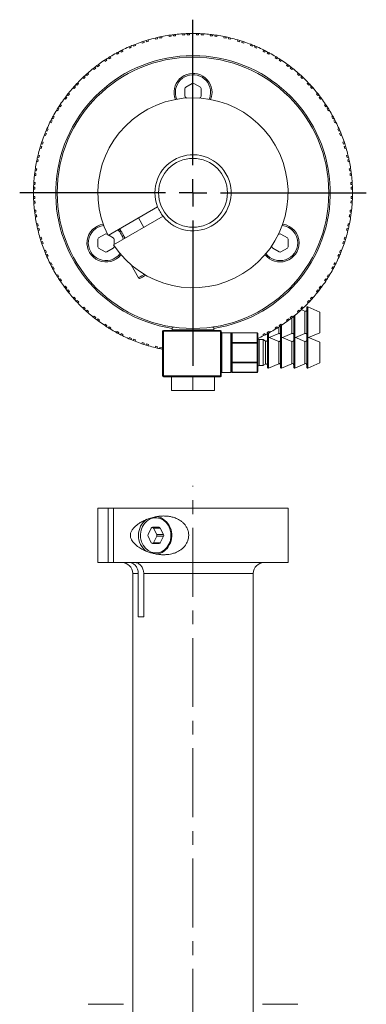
# Model space of a CAD drawing. Header units: inches. Extents: x 1.1 to 19.8, y 0.8 to 16.6.
# Tile 15 of 16: x 9.8 to 12.3, y 9.4 to 16.6. Entities that reach past the tile are written whole.
import ezdxf

# ---------------------------------------------------------------- set-up
doc = ezdxf.new("R2010")
doc.units = ezdxf.units.IN
doc.header["$MEASUREMENT"] = 0
doc.linetypes.add('CENTERX2', pattern=[0.8, 0.5, -0.1, 0.1, -0.1])
doc.layers.add('SLD-0', color=7, linetype='Continuous')

# ---------------------------------------------------------------- blocks, each defined once
blk = doc.blocks.new('SW_CENTERMARKSYMBOL_0')
at = {"layer": 'SLD-0', "color": 0}
for p, q in [((0, 0.2), (0, 1.256)), ((0, 0), (0, 0.1)), ((-0.2, 0), (-1.256, 0)), ((0, 0), (-0.1, 0)), ((0, 0), (0, -0.1)), ((0, 0), (0.1, 0)), ((0.2, 0), (1.256, 0)), ((0, -0.2), (0, -1.256))]:
    blk.add_line(p, q, dxfattribs=at)

msp = doc.modelspace()

# ---------------------------------------------------------------- linework, layer by layer
at = {"color": 7, "linetype": 'Continuous', "lineweight": 15}
for p, q in [((10.8058, 16.434), (10.8082, 16.425)), ((10.8255, 16.4289), (10.8239, 16.438)), ((10.8388, 16.4411), (10.8405, 16.4315)), ((10.8916, 16.4405), (10.8899, 16.4501)), ((10.9066, 16.4432), (10.8916, 16.4405)), ((10.905, 16.4523), (10.9066, 16.4432)), ((10.9242, 16.4455), (10.9234, 16.4547)), ((10.9394, 16.4468), (10.9242, 16.4455)), ((10.9385, 16.4565), (10.9394, 16.4468)), ((10.991, 16.4514), (10.9902, 16.461)), ((11.0062, 16.4527), (10.991, 16.4514)), ((11.0054, 16.4619), (11.0062, 16.4527)), ((11.0239, 16.4535), (11.0239, 16.4627)), ((11.0391, 16.4535), (11.0239, 16.4535)), ((11.0391, 16.4632), (11.0391, 16.4535)), ((11.091, 16.4535), (11.091, 16.4632)), ((11.1062, 16.4535), (11.091, 16.4535)), ((11.1062, 16.4627), (11.1062, 16.4535)), ((11.1239, 16.4527), (11.1247, 16.4619)), ((11.1391, 16.4514), (11.1239, 16.4527)), ((11.14, 16.4611), (11.1391, 16.4514)), ((11.1908, 16.4469), (11.1916, 16.4565)), ((11.206, 16.4455), (11.1908, 16.4469)), ((11.2068, 16.4548), (11.206, 16.4455)), ((11.2235, 16.4432), (11.2251, 16.4524)), ((11.2385, 16.4406), (11.2235, 16.4432)), ((11.2402, 16.4501), (11.2385, 16.4406)), ((11.2896, 16.4316), (11.2913, 16.4411)), ((11.3046, 16.4289), (11.2896, 16.4316)), ((11.3062, 16.4381), (11.3046, 16.4289)), ((11.3219, 16.4251), (11.3243, 16.4341)), ((10.6043, 16.357), (10.6002, 16.3658)), ((10.6181, 16.3634), (10.6043, 16.357)), ((10.6142, 16.3718), (10.6181, 16.3634)), ((10.6344, 16.3702), (10.6313, 16.3789)), ((10.6488, 16.3754), (10.6344, 16.3702)), ((10.6454, 16.3846), (10.6488, 16.3754)), ((10.6975, 16.3932), (10.6942, 16.4023)), ((10.7118, 16.3984), (10.6975, 16.3932)), ((10.7086, 16.4071), (10.7118, 16.3984)), ((10.7287, 16.4037), (10.7263, 16.4127)), ((10.7434, 16.4077), (10.7287, 16.4037)), ((10.7409, 16.417), (10.7434, 16.4077)), ((10.7935, 16.4211), (10.791, 16.4305)), ((10.8082, 16.425), (10.7935, 16.4211)), ((10.8405, 16.4315), (10.8255, 16.4289)), ((11.3366, 16.4212), (11.3219, 16.4251)), ((11.3391, 16.4305), (11.3366, 16.4212)), ((11.3867, 16.4077), (11.3893, 16.4171)), ((11.4015, 16.4038), (11.3867, 16.4077)), ((11.4039, 16.4128), (11.4015, 16.4038)), ((11.4183, 16.3985), (11.4215, 16.4072)), ((11.4327, 16.3933), (11.4183, 16.3985)), ((11.436, 16.4024), (11.4327, 16.3933)), ((11.4814, 16.3755), (11.4847, 16.3847)), ((11.4957, 16.3703), (11.4814, 16.3755)), ((11.4989, 16.379), (11.4957, 16.3703)), ((11.5121, 16.3636), (11.516, 16.372)), ((11.5259, 16.3571), (11.5121, 16.3636)), ((11.53, 16.3659), (11.5259, 16.3571)), ((10.4648, 16.2953), (10.4696, 16.2869)), ((10.5146, 16.3128), (10.5097, 16.3212)), ((10.5278, 16.3204), (10.5146, 16.3128)), ((10.5231, 16.3285), (10.5278, 16.3204)), ((10.5435, 16.3286), (10.5395, 16.337)), ((10.5573, 16.3351), (10.5435, 16.3286)), ((10.5532, 16.3439), (10.5573, 16.3351)), ((11.0002, 16.2917), (11.0002, 16.2896)), ((11.1302, 16.2896), (11.1302, 16.2917)), ((11.5729, 16.3352), (11.577, 16.344)), ((11.5867, 16.3288), (11.5729, 16.3352)), ((11.5906, 16.3372), (11.5867, 16.3288)), ((11.6024, 16.3206), (11.6071, 16.3286)), ((11.6156, 16.313), (11.6024, 16.3206)), ((11.6205, 16.3214), (11.6156, 16.313)), ((11.6606, 16.287), (11.6654, 16.2954)), ((10.3541, 16.2188), (10.36, 16.2117)), ((10.3741, 16.2225), (10.3687, 16.2301)), ((10.3865, 16.2313), (10.3741, 16.2225)), ((10.381, 16.2392), (10.3865, 16.2313)), ((10.429, 16.261), (10.4235, 16.269)), ((10.4415, 16.2698), (10.429, 16.261)), ((10.4362, 16.2773), (10.4415, 16.2698)), ((10.4564, 16.2793), (10.4518, 16.2873)), ((10.4696, 16.2869), (10.4564, 16.2793)), ((11.6738, 16.2794), (11.6606, 16.287)), ((11.6784, 16.2874), (11.6738, 16.2794)), ((11.6887, 16.2699), (11.694, 16.2775)), ((11.7012, 16.2612), (11.6887, 16.2699)), ((11.7067, 16.2691), (11.7012, 16.2612)), ((11.7437, 16.2314), (11.7492, 16.2394)), ((11.7561, 16.2227), (11.7437, 16.2314)), ((11.7615, 16.2303), (11.7561, 16.2227)), ((11.7702, 16.2119), (11.7762, 16.219)), ((10.2839, 16.1468), (10.2731, 16.1361)), ((10.2773, 16.1534), (10.2839, 16.1468)), ((10.2969, 16.1588), (10.291, 16.1659)), ((10.3086, 16.1686), (10.2969, 16.1588)), ((10.3024, 16.176), (10.3086, 16.1686)), ((10.3483, 16.2019), (10.3421, 16.2094)), ((10.36, 16.2117), (10.3483, 16.2019)), ((11.7819, 16.2021), (11.7702, 16.2119)), ((11.7881, 16.2096), (11.7819, 16.2021)), ((11.8216, 16.1688), (11.8279, 16.1762)), ((11.8333, 16.159), (11.8216, 16.1688)), ((11.8392, 16.1661), (11.8333, 16.159)), ((11.8463, 16.147), (11.8529, 16.1536)), ((11.8571, 16.1363), (11.8463, 16.147)), ((10.2137, 16.0755), (10.2039, 16.0639)), ((10.2066, 16.0815), (10.2137, 16.0755)), ((10.2257, 16.0886), (10.2191, 16.0951)), ((10.2364, 16.0994), (10.2257, 16.0886)), ((10.2296, 16.1062), (10.2364, 16.0994)), ((10.2731, 16.1361), (10.2662, 16.1429)), ((11.0593, 16.1006), (11.0121, 16.0733)), ((11.1184, 16.0733), (11.0711, 16.1006)), ((11.864, 16.1431), (11.8571, 16.1363)), ((11.8938, 16.0996), (11.9007, 16.1064)), ((11.9046, 16.0888), (11.8938, 16.0996)), ((11.9111, 16.0954), (11.9046, 16.0888)), ((11.9165, 16.0758), (11.9236, 16.0817)), ((11.9263, 16.0641), (11.9165, 16.0758)), ((10.1424, 16.0037), (10.15, 15.9984)), ((10.1608, 16.0125), (10.1537, 16.0184)), ((10.1706, 16.0241), (10.1608, 16.0125)), ((10.1631, 16.0304), (10.1706, 16.0241)), ((10.2039, 16.0639), (10.1965, 16.0701)), ((11.0062, 16.0631), (11.0062, 16.0085)), ((11.1243, 16.0085), (11.1243, 16.0631)), ((11.9338, 16.0703), (11.9263, 16.0641)), ((11.9597, 16.0243), (11.9671, 16.0306)), ((11.9695, 16.0127), (11.9597, 16.0243)), ((11.9766, 16.0186), (11.9695, 16.0127)), ((11.9803, 15.9986), (11.9879, 16.0039)), ((10.1028, 15.9309), (10.0952, 15.9363)), ((10.1115, 15.9434), (10.1028, 15.9309)), ((10.1036, 15.949), (10.1115, 15.9434)), ((10.1413, 15.9859), (10.1333, 15.9915)), ((10.15, 15.9984), (10.1413, 15.9859)), ((11.0121, 15.9983), (11.0181, 15.9948)), ((11.1123, 15.9948), (11.1184, 15.9983)), ((11.989, 15.9862), (11.9803, 15.9986)), ((11.997, 15.9917), (11.989, 15.9862)), ((12.0188, 15.9437), (12.0267, 15.9492)), ((12.0275, 15.9312), (12.0188, 15.9437)), ((12.0351, 15.9365), (12.0275, 15.9312)), ((10.0513, 15.8627), (10.0597, 15.8579)), ((10.0857, 15.9028), (10.0772, 15.9077)), ((10.0852, 15.9206), (10.0933, 15.916)), ((10.0933, 15.916), (10.0857, 15.9028)), ((12.037, 15.9163), (12.045, 15.9209)), ((12.0446, 15.9031), (12.037, 15.9163)), ((12.053, 15.9079), (12.0446, 15.9031)), ((12.0706, 15.8581), (12.079, 15.863)), ((10.0375, 15.8152), (10.0287, 15.8193)), ((10.0355, 15.8329), (10.0439, 15.829)), ((10.0439, 15.829), (10.0375, 15.8152)), ((10.0521, 15.8447), (10.0441, 15.8493)), ((10.0597, 15.8579), (10.0521, 15.8447)), ((12.0782, 15.8449), (12.0706, 15.8581)), ((12.0862, 15.8496), (12.0782, 15.8449)), ((12.0864, 15.8292), (12.0948, 15.8332)), ((12.0928, 15.8154), (12.0864, 15.8292)), ((12.1016, 15.8195), (12.0928, 15.8154)), ((9.9972, 15.7237), (9.988, 15.727)), ((9.9937, 15.7412), (10.0024, 15.738)), ((10.0024, 15.738), (9.9972, 15.7237)), ((10.0091, 15.7543), (10.0007, 15.7583)), ((10.0068, 15.7722), (10.0156, 15.7681)), ((10.0156, 15.7681), (10.0091, 15.7543)), ((12.1147, 15.7684), (12.1236, 15.7725)), ((12.1212, 15.7546), (12.1147, 15.7684)), ((12.1296, 15.7585), (12.1212, 15.7546)), ((12.128, 15.7383), (12.1367, 15.7414)), ((12.1332, 15.7239), (12.128, 15.7383)), ((12.1423, 15.7273), (12.1332, 15.7239)), ((9.9599, 15.6461), (9.9689, 15.6437)), ((9.9742, 15.6606), (9.9655, 15.6638)), ((9.9703, 15.6782), (9.9794, 15.6749)), ((9.9794, 15.6749), (9.9742, 15.6606)), ((12.1509, 15.6752), (12.1601, 15.6785)), ((12.1561, 15.6609), (12.1509, 15.6752)), ((12.1649, 15.664), (12.1561, 15.6609)), ((12.1615, 15.644), (12.1704, 15.6464)), ((9.9421, 15.5814), (9.9515, 15.5789)), ((9.9515, 15.5789), (9.9476, 15.5642)), ((9.9649, 15.629), (9.9556, 15.6315)), ((9.9689, 15.6437), (9.9649, 15.629)), ((12.1654, 15.6293), (12.1615, 15.644)), ((12.1748, 15.6318), (12.1654, 15.6293)), ((12.1788, 15.5792), (12.1882, 15.5817)), ((12.1828, 15.5644), (12.1788, 15.5792)), ((9.9411, 15.5319), (9.9315, 15.5336)), ((9.9346, 15.5485), (9.9438, 15.5469)), ((9.9476, 15.5642), (9.9386, 15.5666)), ((9.9438, 15.5469), (9.9411, 15.5319)), ((12.1917, 15.5668), (12.1828, 15.5644)), ((12.1866, 15.5472), (12.1958, 15.5488)), ((12.1893, 15.5322), (12.1866, 15.5472)), ((12.1988, 15.5338), (12.1893, 15.5322)), ((9.9258, 15.433), (9.9162, 15.4339)), ((9.9179, 15.449), (9.9272, 15.4482)), ((9.9295, 15.4658), (9.9203, 15.4674)), ((9.9225, 15.4825), (9.9321, 15.4808)), ((9.9272, 15.4482), (9.9258, 15.433)), ((9.9321, 15.4808), (9.9295, 15.4658)), ((12.1983, 15.4811), (12.2079, 15.4828)), ((12.2009, 15.4661), (12.1983, 15.4811)), ((12.2101, 15.4677), (12.2009, 15.4661)), ((12.2033, 15.4485), (12.2125, 15.4493)), ((12.2046, 15.4333), (12.2033, 15.4485)), ((12.2143, 15.4342), (12.2046, 15.4333)), ((9.92, 15.3662), (9.9108, 15.367)), ((9.9116, 15.3822), (9.9213, 15.3814)), ((9.9213, 15.3814), (9.92, 15.3662)), ((10.0831, 15.3725), (10.081, 15.3725)), ((12.0495, 15.3725), (12.0473, 15.3725)), ((12.2091, 15.3817), (12.2188, 15.3825)), ((12.2104, 15.3665), (12.2091, 15.3817)), ((12.2197, 15.3673), (12.2104, 15.3665)), ((9.9192, 15.3333), (9.9095, 15.3333)), ((9.9099, 15.3485), (9.9192, 15.3485)), ((9.9192, 15.3485), (9.9192, 15.3333)), ((12.2112, 15.3488), (12.2205, 15.3488)), ((12.2112, 15.3336), (12.2112, 15.3488)), ((12.2209, 15.3336), (12.2112, 15.3336)), ((9.9095, 15.2814), (9.9192, 15.2814)), ((9.9192, 15.2662), (9.91, 15.2662)), ((9.9108, 15.2477), (9.92, 15.2485)), ((9.9213, 15.2333), (9.9117, 15.2324)), ((9.9192, 15.2814), (9.9192, 15.2662)), ((9.92, 15.2485), (9.9213, 15.2333)), ((10.081, 15.2425), (10.0831, 15.2425)), ((12.0473, 15.2425), (12.0495, 15.2425)), ((12.2091, 15.2336), (12.2105, 15.2487)), ((12.2188, 15.2327), (12.2091, 15.2336)), ((12.2105, 15.2487), (12.2197, 15.2479)), ((12.2112, 15.2817), (12.2209, 15.2817)), ((12.2112, 15.2664), (12.2112, 15.2817)), ((12.2205, 15.2664), (12.2112, 15.2664)), ((9.9162, 15.1808), (9.9259, 15.1816)), ((9.9272, 15.1664), (9.918, 15.1656)), ((9.9204, 15.1473), (9.9295, 15.1489)), ((9.9259, 15.1816), (9.9272, 15.1664)), ((9.9295, 15.1489), (9.9321, 15.1339)), ((10.809, 15.205), (10.4498, 14.9976)), ((12.1983, 15.1342), (12.201, 15.1492)), ((12.201, 15.1492), (12.2101, 15.1476)), ((12.2033, 15.1667), (12.2046, 15.1819)), ((12.2125, 15.1659), (12.2033, 15.1667)), ((12.2046, 15.1819), (12.2143, 15.181)), ((9.9321, 15.1339), (9.9226, 15.1322)), ((9.9316, 15.0811), (9.9412, 15.0828)), ((9.9412, 15.0828), (9.9438, 15.0678)), ((10.4892, 14.9294), (10.8483, 15.1368)), ((10.7099, 15.0568), (10.6705, 15.125)), ((12.1867, 15.0681), (12.1893, 15.0831)), ((12.1893, 15.0831), (12.1989, 15.0814)), ((12.2079, 15.1325), (12.1983, 15.1342)), ((9.9438, 15.0678), (9.9347, 15.0662)), ((9.9387, 15.0481), (9.9476, 15.0505)), ((9.9516, 15.0358), (9.9422, 15.0333)), ((9.9476, 15.0505), (9.9516, 15.0358)), ((10.4285, 15.0081), (10.3813, 14.9808)), ((10.4464, 15.0046), (10.4404, 15.0081)), ((10.5341, 15.0463), (10.5735, 14.9781)), ((11.6901, 15.0081), (11.6841, 15.0046)), ((11.7491, 14.9808), (11.7019, 15.0081)), ((12.1789, 15.0361), (12.1829, 15.0508)), ((12.1883, 15.0335), (12.1789, 15.0361)), ((12.1829, 15.0508), (12.1918, 15.0484)), ((12.1958, 15.0665), (12.1867, 15.0681)), ((9.9556, 14.9832), (9.965, 14.9857)), ((9.969, 14.971), (9.96, 14.9686)), ((9.965, 14.9857), (9.969, 14.971)), ((9.9656, 14.9509), (9.9743, 14.9541)), ((9.9795, 14.9398), (9.9704, 14.9364)), ((9.9743, 14.9541), (9.9795, 14.9398)), ((10.3754, 14.9706), (10.3754, 14.916)), ((10.4876, 14.9808), (10.4541, 15.0001)), ((10.4935, 14.9319), (10.4935, 14.9706)), ((11.755, 14.916), (11.755, 14.9706)), ((12.151, 14.94), (12.1562, 14.9543)), ((12.1601, 14.9367), (12.151, 14.94)), ((12.1562, 14.9543), (12.1649, 14.9512)), ((12.1616, 14.9712), (12.1655, 14.9859)), ((12.1705, 14.9688), (12.1616, 14.9712)), ((12.1655, 14.9859), (12.1749, 14.9834)), ((9.9881, 14.8877), (9.9973, 14.891)), ((10.0025, 14.8767), (9.9938, 14.8735)), ((9.9973, 14.891), (10.0025, 14.8767)), ((10.0008, 14.8564), (10.0092, 14.8603)), ((10.0092, 14.8603), (10.0157, 14.8465)), ((10.3813, 14.9058), (10.4285, 14.8785)), ((10.4404, 14.8785), (10.4876, 14.9058)), ((10.4935, 14.916), (10.4935, 14.923)), ((11.6369, 14.923), (11.6369, 14.916)), ((11.6428, 14.9058), (11.6901, 14.8785)), ((11.7019, 14.8785), (11.7491, 14.9058)), ((12.1149, 14.8468), (12.1213, 14.8606)), ((12.1213, 14.8606), (12.1297, 14.8567)), ((12.1281, 14.877), (12.1333, 14.8913)), ((12.1368, 14.8738), (12.1281, 14.877)), ((12.1333, 14.8913), (12.1424, 14.888)), ((10.0157, 14.8465), (10.0069, 14.8424)), ((10.0288, 14.7954), (10.0376, 14.7995)), ((10.0376, 14.7995), (10.0441, 14.7857)), ((12.0865, 14.786), (12.0929, 14.7998)), ((12.0929, 14.7998), (12.1017, 14.7957)), ((12.1237, 14.8427), (12.1149, 14.8468)), ((10.0441, 14.7857), (10.0357, 14.7818)), ((10.0442, 14.7654), (10.0522, 14.77)), ((10.0599, 14.7568), (10.0514, 14.752)), ((10.0522, 14.77), (10.0599, 14.7568)), ((10.6174, 14.7839), (10.671, 14.6911)), ((12.0707, 14.7571), (12.0783, 14.7703)), ((12.0791, 14.7522), (12.0707, 14.7571)), ((12.0783, 14.7703), (12.0864, 14.7656)), ((12.0949, 14.782), (12.0865, 14.786)), ((10.0774, 14.707), (10.0858, 14.7119)), ((10.0934, 14.6987), (10.0854, 14.6941)), ((10.0858, 14.7119), (10.0934, 14.6987)), ((10.0953, 14.6784), (10.1029, 14.6838)), ((10.1029, 14.6838), (10.1117, 14.6713)), ((10.1117, 14.6713), (10.1037, 14.6657)), ((12.0189, 14.6715), (12.0277, 14.684)), ((12.0269, 14.666), (12.0189, 14.6715)), ((12.0277, 14.684), (12.0353, 14.6787)), ((12.0372, 14.6989), (12.0448, 14.7121)), ((12.0452, 14.6943), (12.0372, 14.6989)), ((12.0448, 14.7121), (12.0532, 14.7073)), ((10.1335, 14.6232), (10.1414, 14.6288)), ((10.1414, 14.6288), (10.1502, 14.6163)), ((10.1502, 14.6163), (10.1426, 14.611)), ((10.1539, 14.5963), (10.161, 14.6023)), ((10.161, 14.6023), (10.1707, 14.5906)), ((10.1707, 14.5906), (10.1633, 14.5844)), ((11.9599, 14.5908), (11.9697, 14.6025)), ((11.9673, 14.5846), (11.9599, 14.5908)), ((11.9697, 14.6025), (11.9768, 14.5965)), ((11.9804, 14.6165), (11.9892, 14.629)), ((11.988, 14.6112), (11.9804, 14.6165)), ((11.9892, 14.629), (11.9971, 14.6234)), ((10.1967, 14.5446), (10.2041, 14.5509)), ((10.2041, 14.5509), (10.2139, 14.5392)), ((10.2139, 14.5392), (10.2068, 14.5332)), ((10.2193, 14.5196), (10.2259, 14.5261)), ((10.2259, 14.5261), (10.2366, 14.5154)), ((10.2366, 14.5154), (10.2298, 14.5085)), ((11.894, 14.5156), (11.9048, 14.5263)), ((11.9009, 14.5087), (11.894, 14.5156)), ((11.9048, 14.5263), (11.9113, 14.5198)), ((11.9167, 14.5394), (11.9265, 14.5511)), ((11.9238, 14.5334), (11.9167, 14.5394)), ((11.9265, 14.5511), (11.934, 14.5448)), ((10.2665, 14.4718), (10.2733, 14.4787)), ((10.2733, 14.4787), (10.2841, 14.4679)), ((10.2841, 14.4679), (10.2775, 14.4614)), ((10.2912, 14.4489), (10.2972, 14.456)), ((10.2972, 14.456), (10.3088, 14.4462)), ((10.3088, 14.4462), (10.3026, 14.4387)), ((11.8218, 14.4464), (11.8335, 14.4561)), ((11.8281, 14.4389), (11.8218, 14.4464)), ((11.8335, 14.4561), (11.8395, 14.449)), ((11.8466, 14.4681), (11.8573, 14.4789)), ((11.8531, 14.4616), (11.8466, 14.4681)), ((11.8763, 14.4483), (11.8506, 14.4592)), ((11.8573, 14.4789), (11.8642, 14.472)), ((11.8763, 14.2866), (11.8763, 14.4483)), ((11.8902, 14.2598), (11.8902, 14.4751)), ((11.9852, 14.4425), (11.8972, 14.4797)), ((11.8972, 14.4797), (11.8972, 14.2605)), ((11.9852, 14.2925), (11.9852, 14.4425)), ((10.3423, 14.4054), (10.3486, 14.4128)), ((10.3486, 14.4128), (10.3602, 14.403)), ((10.3602, 14.403), (10.3543, 14.3959)), ((10.369, 14.3847), (10.3743, 14.3923)), ((10.3743, 14.3923), (10.3868, 14.3835)), ((10.3868, 14.3835), (10.3812, 14.3756)), ((11.7439, 14.3837), (11.7564, 14.3924)), ((11.7495, 14.3757), (11.7439, 14.3837)), ((11.7564, 14.3924), (11.7617, 14.3848)), ((11.7704, 14.4032), (11.7821, 14.413)), ((11.7764, 14.3961), (11.7704, 14.4032)), ((11.7813, 14.2866), (11.7813, 14.4)), ((11.7821, 14.413), (11.7883, 14.4056)), ((11.7952, 14.2598), (11.7952, 14.4111)), ((11.8022, 14.4168), (11.8022, 14.2605)), ((10.4237, 14.3458), (10.4293, 14.3538)), ((10.4293, 14.3538), (10.4417, 14.345)), ((10.4417, 14.345), (10.4364, 14.3374)), ((10.4521, 14.3275), (10.4567, 14.3355)), ((10.4567, 14.3355), (10.4699, 14.3279)), ((10.4699, 14.3279), (10.465, 14.3195)), ((10.51, 14.2936), (10.5148, 14.302)), ((10.5148, 14.302), (10.528, 14.2943)), ((10.528, 14.2943), (10.5234, 14.2863)), ((10.8452, 13.9782), (10.8452, 14.3032)), ((10.8452, 14.3032), (10.8502, 14.3032)), ((10.8502, 14.3082), (11.2652, 14.3082)), ((10.8502, 14.3082), (10.8502, 14.3032)), ((10.8502, 14.3032), (10.8502, 13.9782)), ((11.2652, 14.3032), (10.8502, 14.3032)), ((10.909, 14.3357), (10.909, 14.3357)), ((10.9152, 14.3332), (10.9152, 14.3132)), ((10.9253, 14.3332), (10.9152, 14.3332)), ((10.9152, 14.3132), (11.0652, 14.3132)), ((11.0652, 14.3132), (11.2152, 14.3132)), ((11.2152, 14.3332), (11.2052, 14.3332)), ((11.2152, 14.3132), (11.2152, 14.3332)), ((11.2215, 14.3354), (11.2215, 14.3357)), ((11.2652, 14.3082), (11.2652, 14.3032)), ((11.2652, 13.9782), (11.2652, 14.3032)), ((11.2702, 14.3032), (11.2652, 14.3032)), ((11.2702, 14.3032), (11.2702, 13.9782)), ((11.3402, 14.2922), (11.2752, 14.2922)), ((11.2752, 14.2922), (11.2752, 14.0042)), ((11.3402, 14.0042), (11.3402, 14.2922)), ((11.5302, 14.2918), (11.3502, 14.2918)), ((11.3502, 14.2911), (11.3502, 14.2918)), ((11.3502, 14.2911), (11.3502, 14.2218)), ((11.5302, 14.2911), (11.3502, 14.2911)), ((11.5302, 14.2911), (11.5302, 14.2918)), ((11.5302, 14.2218), (11.5302, 14.2911)), ((11.6027, 14.2945), (11.6159, 14.3021)), ((11.6073, 14.2865), (11.6027, 14.2945)), ((11.6122, 14.289), (11.6122, 14.2605)), ((11.6159, 14.3021), (11.6207, 14.2937)), ((11.6608, 14.328), (11.674, 14.3357)), ((11.6657, 14.3196), (11.6608, 14.328)), ((11.674, 14.3357), (11.6786, 14.3276)), ((11.6863, 14.2866), (11.6863, 14.3325)), ((11.6889, 14.3452), (11.7014, 14.3539)), ((11.6942, 14.3376), (11.6889, 14.3452)), ((11.7002, 14.2598), (11.7002, 14.3415)), ((11.7014, 14.3539), (11.707, 14.346)), ((11.7072, 14.3474), (11.7072, 14.2605)), ((11.9034, 14.2578), (11.9852, 14.2925)), ((10.5398, 14.2778), (10.5437, 14.2862)), ((10.5437, 14.2862), (10.5575, 14.2797)), ((10.5575, 14.2797), (10.5534, 14.2709)), ((10.6004, 14.249), (10.6045, 14.2578)), ((10.6045, 14.2578), (10.6183, 14.2514)), ((10.6183, 14.2514), (10.6144, 14.243)), ((10.6315, 14.2359), (10.6347, 14.2446)), ((10.6347, 14.2446), (10.649, 14.2394)), ((10.649, 14.2394), (10.6457, 14.2303)), ((10.6945, 14.2125), (10.6978, 14.2217)), ((10.6978, 14.2217), (10.7121, 14.2165)), ((11.3452, 14.2872), (11.3452, 14.0092)), ((11.3452, 14.2175), (11.3502, 14.2175)), ((11.3502, 14.2175), (11.3502, 14.2218)), ((11.3502, 14.2218), (11.5302, 14.2218)), ((11.3502, 14.2175), (11.3502, 14.0789)), ((11.5302, 14.2175), (11.3502, 14.2175)), ((11.5302, 14.2175), (11.5302, 14.2218)), ((11.5302, 14.0789), (11.5302, 14.2175)), ((11.5302, 14.2175), (11.5352, 14.2175)), ((11.5352, 14.2868), (11.5352, 14.2175)), ((11.5352, 14.2175), (11.5352, 14.0789)), ((11.5726, 14.242), (11.5452, 14.242)), ((11.5452, 14.242), (11.5452, 14.0545)), ((11.5902, 14.2318), (11.5726, 14.242)), ((11.5726, 14.0545), (11.5726, 14.242)), ((11.5732, 14.2799), (11.587, 14.2863)), ((11.5773, 14.2711), (11.5732, 14.2799)), ((11.587, 14.2863), (11.5909, 14.2779)), ((11.5902, 14.0646), (11.5902, 14.2318)), ((11.6052, 14.2598), (11.6052, 14.2853)), ((11.6052, 14.0406), (11.6052, 14.2559)), ((11.6863, 14.2291), (11.6122, 14.2605)), ((11.6122, 14.2605), (11.6122, 14.036)), ((11.6184, 14.2578), (11.6863, 14.2866)), ((11.6863, 14.0673), (11.6863, 14.2291)), ((11.7002, 14.0406), (11.7002, 14.2559)), ((11.7813, 14.2291), (11.7072, 14.2605)), ((11.7072, 14.2605), (11.7072, 14.036)), ((11.7134, 14.2578), (11.7813, 14.2866)), ((11.7813, 14.0673), (11.7813, 14.2291)), ((11.7952, 14.0406), (11.7952, 14.2559)), ((11.8763, 14.2291), (11.8022, 14.2605)), ((11.8022, 14.2605), (11.8022, 14.036)), ((11.8084, 14.2578), (11.8763, 14.2866)), ((11.8763, 14.0673), (11.8763, 14.2291)), ((11.8902, 14.0406), (11.8902, 14.2559)), ((11.9852, 14.2232), (11.8972, 14.2605)), ((11.8972, 14.2605), (11.8972, 14.036)), ((11.9852, 14.0732), (11.9852, 14.2232)), ((10.7121, 14.2165), (10.7089, 14.2077)), ((10.7266, 14.2022), (10.729, 14.2111)), ((10.729, 14.2111), (10.7437, 14.2072)), ((10.7437, 14.2072), (10.7412, 14.1978)), ((10.7913, 14.1844), (10.7938, 14.1938)), ((10.7938, 14.1938), (10.8085, 14.1898)), ((10.8085, 14.1898), (10.8061, 14.1809)), ((10.8242, 14.1769), (10.8258, 14.186)), ((10.8258, 14.186), (10.8408, 14.1834)), ((10.8408, 14.1834), (10.8391, 14.1738)), ((10.8391, 14.1738), (10.8452, 14.1726)), ((11.3452, 14.0789), (11.3502, 14.0789)), ((11.3502, 14.0789), (11.5302, 14.0789)), ((11.3502, 14.0746), (11.3502, 14.0789)), ((11.5302, 14.0746), (11.3502, 14.0746)), ((11.3502, 14.0746), (11.3502, 14.0053)), ((11.5302, 14.0789), (11.5352, 14.0789)), ((11.5302, 14.0746), (11.5302, 14.0789)), ((11.5302, 14.0053), (11.5302, 14.0746)), ((11.5352, 14.0789), (11.5352, 14.0097)), ((11.2752, 14.0042), (11.3402, 14.0042)), ((11.3502, 14.0053), (11.5302, 14.0053)), ((11.3502, 14.0047), (11.3502, 14.0053)), ((11.3502, 14.0047), (11.5302, 14.0047)), ((11.5302, 14.0047), (11.5302, 14.0053)), ((11.5452, 14.0545), (11.5726, 14.0545)), ((11.5726, 14.0545), (11.5902, 14.0646)), ((11.6122, 14.036), (11.6863, 14.0673)), ((11.7072, 14.036), (11.7813, 14.0673)), ((11.8022, 14.036), (11.8763, 14.0673)), ((11.8972, 14.036), (11.9852, 14.0732)), ((10.8502, 13.9782), (10.8452, 13.9782)), ((10.8502, 13.9782), (11.2652, 13.9782)), ((10.8502, 13.9782), (10.8502, 13.9732)), ((11.2652, 13.9732), (10.8502, 13.9732)), ((10.9097, 13.8732), (10.9097, 13.9732)), ((11.0652, 13.8732), (11.0652, 13.9732)), ((11.2207, 13.8732), (11.2207, 13.9732)), ((11.2652, 13.9782), (11.2702, 13.9782)), ((11.2652, 13.9782), (11.2652, 13.9732)), ((11.0652, 13.8732), (10.9097, 13.8732)), ((11.2207, 13.8732), (11.0652, 13.8732)), ((10.3762, 13.0187), (10.3762, 12.625)), ((10.4498, 13.0187), (10.3762, 13.0187)), ((10.4498, 12.625), (10.4498, 13.0187)), ((10.4892, 13.0187), (10.4498, 13.0187)), ((10.4892, 13.0187), (10.4892, 12.625)), ((11.7542, 13.0187), (10.4892, 13.0187)), ((11.7542, 12.625), (11.7542, 13.0187)), ((10.7627, 12.875), (10.7391, 12.8278)), ((10.8188, 12.8809), (10.7716, 12.8809)), ((10.8021, 12.8278), (10.7785, 12.875)), ((10.7785, 12.875), (10.8277, 12.875)), ((10.8513, 12.8278), (10.8277, 12.875)), ((10.7391, 12.816), (10.7627, 12.7687)), ((10.7785, 12.7687), (10.8021, 12.816)), ((10.8021, 12.8278), (10.8513, 12.8278)), ((10.8021, 12.816), (10.8513, 12.816)), ((10.8277, 12.7687), (10.8513, 12.816)), ((10.7716, 12.7628), (10.8188, 12.7628)), ((10.7785, 12.7687), (10.8277, 12.7687)), ((10.4498, 12.625), (10.3762, 12.625)), ((10.4892, 12.625), (10.4498, 12.625)), ((11.7542, 12.625), (10.4892, 12.625)), ((10.6282, 12.5463), (10.6282, 9.3406)), ((10.6686, 12.5463), (10.6282, 12.5463)), ((10.6686, 12.2313), (10.6686, 12.5463)), ((10.708, 12.5463), (10.708, 12.2313)), ((11.5022, 12.5463), (10.708, 12.5463)), ((11.5022, 9.3406), (11.5022, 12.5463)), ((10.6686, 12.2313), (10.708, 12.2313)), ((10.3065, 9.4193), (10.5624, 9.4193)), ((11.568, 9.4193), (11.8239, 9.4193))]:
    msp.add_line(p, q, dxfattribs=at)
at = {"color": 7, "linetype": 'Continuous', "lineweight": 15, "flags": 128}
for points in [[(11.1832, 15.9863), (11.19, 16.0073), (11.1932, 16.0358)], [(11.1931, 15.9845), (11.1998, 16.0062), (11.203, 16.0358)], [(10.7129, 14.7154), (10.7114, 14.7145), (10.694, 14.7044), (10.6811, 14.697), (10.6733, 14.6925), (10.671, 14.6911)], [(10.7227, 14.7097), (10.714, 14.7046), (10.6993, 14.6961), (10.6893, 14.6904), (10.6847, 14.6877), (10.6844, 14.6875)], [(10.9154, 14.3347), (10.9153, 14.3342), (10.9152, 14.3332)], [(11.2152, 14.3332), (11.2151, 14.3342), (11.215, 14.3347)], [(11.6052, 14.2598), (11.6054, 14.2586), (11.6056, 14.2578)], [(11.7002, 14.2598), (11.7004, 14.2586), (11.7006, 14.2578)], [(11.7952, 14.2598), (11.7954, 14.2586), (11.7956, 14.2578)], [(11.8902, 14.2598), (11.8904, 14.2586), (11.8906, 14.2578)], [(10.8912, 12.7579), (10.9011, 12.7842), (10.9057, 12.8123), (10.9048, 12.8409), (10.8984, 12.8686), (10.8868, 12.894), (10.8706, 12.9157), (10.8506, 12.9327), (10.8279, 12.9441), (10.8035, 12.9495), (10.7787, 12.9484), (10.7547, 12.941), (10.7328, 12.9276), (10.714, 12.9089), (10.6993, 12.8859), (10.6893, 12.8596), (10.6847, 12.8314), (10.6856, 12.8028), (10.6921, 12.7751), (10.7037, 12.7498), (10.7198, 12.7281), (10.7398, 12.7111), (10.7626, 12.6996), (10.7869, 12.6943), (10.8117, 12.6954), (10.8357, 12.7028), (10.8576, 12.7162), (10.8764, 12.7348), (10.8912, 12.7579)]]:
    msp.add_lwpolyline(points, dxfattribs=at)
at = {"color": 7, "linetype": 'Continuous', "lineweight": 15}
for radius in [0.9843, 0.25]:
    msp.add_circle((11.0652, 15.3075), radius, dxfattribs=at)
for centre, radius, start, end in [((11.0652, 15.3075), 1.156, 102.96602, 103.72127), ((11.0652, 15.3075), 1.156, 102.04829, 102.96602), ((11.0652, 15.3075), 1.156, 101.29304, 102.04829), ((11.0652, 15.3075), 1.156, 98.72127, 101.29304), ((11.0652, 15.3075), 1.156, 97.96602, 98.72127), ((11.0652, 15.3075), 1.156, 97.04829, 97.96602), ((11.0652, 15.3075), 1.156, 96.29304, 97.04829), ((11.0652, 15.3075), 1.156, 93.72127, 96.29304), ((11.0652, 15.3075), 1.156, 92.96602, 93.72127), ((11.0652, 15.3075), 1.156, 92.04829, 92.96602), ((11.0652, 15.3075), 1.156, 91.29304, 92.04829), ((11.0652, 15.3075), 1.156, 88.72127, 91.29304), ((11.0652, 15.3075), 1.156, 87.96602, 88.72127), ((11.0652, 15.3075), 1.156, 87.04829, 87.96602), ((11.0652, 15.3075), 1.156, 86.29304, 87.04829), ((11.0652, 15.3075), 1.156, 83.72127, 86.29304), ((11.0652, 15.3075), 1.156, 82.96602, 83.72127), ((11.0652, 15.3075), 1.156, 82.04829, 82.96602), ((11.0652, 15.3075), 1.156, 81.29304, 82.04829), ((11.0652, 15.3075), 1.156, 78.72127, 81.29304), ((11.0652, 15.3075), 1.156, 77.96602, 78.72127), ((11.0652, 15.3075), 1.156, 77.04829, 77.96602), ((11.0652, 15.3075), 1.156, 76.29304, 77.04829), ((11.0652, 15.3075), 1.156, 113.72127, 116.29304), ((11.0652, 15.3075), 1.156, 112.96602, 113.72127), ((11.0652, 15.3075), 1.156, 112.04829, 112.96602), ((11.0652, 15.3075), 1.156, 111.29304, 112.04829), ((11.0652, 15.3075), 1.156, 108.72127, 111.29304), ((11.0652, 15.3075), 1.156, 107.96602, 108.72127), ((11.0652, 15.3075), 1.156, 107.04829, 107.96602), ((11.0652, 15.3075), 1.156, 106.29304, 107.04829), ((11.0652, 15.3075), 1.156, 103.72127, 106.29304), ((11.0652, 15.3075), 1.156, 73.72127, 76.29304), ((11.0652, 15.3075), 1.156, 72.96602, 73.72127), ((11.0652, 15.3075), 1.156, 72.04829, 72.96602), ((11.0652, 15.3075), 1.156, 71.29304, 72.04829), ((11.0652, 15.3075), 1.156, 68.72127, 71.29304), ((11.0652, 15.3075), 1.156, 67.96602, 68.72127), ((11.0652, 15.3075), 1.156, 67.04829, 67.96602), ((11.0652, 15.3075), 1.156, 66.29304, 67.04829), ((11.0652, 15.3075), 1.156, 63.72127, 66.29304), ((11.0652, 15.3075), 0.995, 90, 261.32939), ((11.0652, 15.3075), 1.156, 121.29304, 122.04829), ((11.0652, 15.3075), 1.156, 118.72127, 121.29304), ((11.0652, 15.3075), 1.156, 117.96602, 118.72127), ((11.0652, 15.3075), 1.156, 117.04829, 117.96602), ((11.0652, 15.3075), 1.156, 116.29304, 117.04829), ((11.0652, 15.3075), 0.995, 278.67061, 90), ((11.0652, 15.3075), 1.156, 62.96602, 63.72127), ((11.0652, 15.3075), 1.156, 62.04829, 62.96602), ((11.0652, 15.3075), 1.156, 61.29304, 62.04829), ((11.0652, 15.3075), 1.156, 58.72127, 61.29304), ((11.0652, 15.3075), 1.156, 57.96602, 58.72127), ((11.0652, 15.3075), 1.156, 127.96602, 128.72127), ((11.0652, 15.3075), 1.156, 127.04829, 127.96602), ((11.0652, 15.3075), 1.156, 126.29304, 127.04829), ((11.0652, 15.3075), 1.156, 123.72127, 126.29304), ((11.0652, 15.3075), 1.156, 122.96602, 123.72127), ((11.0652, 15.3075), 1.156, 122.04829, 122.96602), ((11.0652, 15.3075), 1.156, 57.04829, 57.96602), ((11.0652, 15.3075), 1.156, 56.29304, 57.04829), ((11.0652, 15.3075), 1.156, 53.72127, 56.29304), ((11.0652, 15.3075), 1.156, 52.96602, 53.72127), ((11.0652, 15.3075), 1.156, 52.04829, 52.96602), ((11.0652, 15.3075), 1.156, 51.29304, 52.04829), ((11.0652, 15.3075), 1.156, 132.96602, 133.72127), ((11.0652, 15.3075), 1.156, 132.04829, 132.96602), ((11.0652, 15.3075), 1.156, 131.29304, 132.04829), ((11.0652, 15.3075), 1.156, 128.72127, 131.29304), ((11.0652, 16.0358), 0.1378, 0, 201.87525), ((11.0652, 16.0358), 0.128, 0, 202.78127), ((11.0652, 15.3075), 1.156, 48.72127, 51.29304), ((11.0652, 15.3075), 1.156, 47.96602, 48.72127), ((11.0652, 15.3075), 1.156, 47.04829, 47.96602), ((11.0652, 15.3075), 1.156, 46.29304, 47.04829), ((11.0652, 15.3075), 1.156, 137.96602, 138.72127), ((11.0652, 15.3075), 1.156, 137.04829, 137.96602), ((11.0652, 15.3075), 1.156, 136.29304, 137.04829), ((11.0652, 15.3075), 1.156, 133.72127, 136.29304), ((11.0652, 16.0904), 0.0118, 60, 120), ((11.0652, 15.3075), 1.156, 43.72127, 46.29304), ((11.0652, 15.3075), 1.156, 42.96602, 43.72127), ((11.0652, 15.3075), 1.156, 42.04829, 42.96602), ((11.0652, 15.3075), 1.156, 41.29304, 42.04829), ((11.0652, 15.3075), 1.156, 142.96602, 143.72127), ((11.0652, 15.3075), 1.156, 142.04829, 142.96602), ((11.0652, 15.3075), 1.156, 141.29304, 142.04829), ((11.0652, 15.3075), 1.156, 138.72127, 141.29304), ((11.018, 16.0631), 0.0118, 120, 180), ((11.018, 16.0085), 0.0118, 180, 240), ((11.1125, 16.0631), 0.0118, 0, 60), ((11.1125, 16.0085), 0.0118, 300, 0), ((11.0652, 15.3075), 1.156, 38.72127, 41.29304), ((11.0652, 15.3075), 1.156, 37.96602, 38.72127), ((11.0652, 15.3075), 1.156, 37.04829, 37.96602), ((11.0652, 15.3075), 1.156, 36.29304, 37.04829), ((11.0652, 15.3075), 1.156, 147.04829, 147.96602), ((11.0652, 15.3075), 1.156, 146.29304, 147.04829), ((11.0652, 15.3075), 1.156, 143.72127, 146.29304), ((11.0652, 15.3075), 0.689, 213.27583, 206.72417), ((11.0652, 15.3075), 1.156, 33.72127, 36.29304), ((11.0652, 15.3075), 1.156, 32.96602, 33.72127), ((11.0652, 15.3075), 1.156, 32.04829, 32.96602), ((11.0652, 15.3075), 1.156, 151.29304, 152.04829), ((11.0652, 15.3075), 1.156, 148.72127, 151.29304), ((11.0652, 15.3075), 1.156, 147.96602, 148.72127), ((11.0652, 15.3075), 1.156, 31.29304, 32.04829), ((11.0652, 15.3075), 1.156, 28.72127, 31.29304), ((11.0652, 15.3075), 1.156, 27.96602, 28.72127), ((11.0652, 15.3075), 1.156, 153.72127, 156.29304), ((11.0652, 15.3075), 1.156, 152.96602, 153.72127), ((11.0652, 15.3075), 1.156, 152.04829, 152.96602), ((11.0652, 15.3075), 1.156, 27.04829, 27.96602), ((11.0652, 15.3075), 1.156, 26.29304, 27.04829), ((11.0652, 15.3075), 1.156, 23.72127, 26.29304), ((11.0652, 15.3075), 1.156, 158.72127, 161.29304), ((11.0652, 15.3075), 1.156, 157.96602, 158.72127), ((11.0652, 15.3075), 1.156, 157.04829, 157.96602), ((11.0652, 15.3075), 1.156, 156.29304, 157.04829), ((11.0652, 15.3075), 1.156, 22.96602, 23.72127), ((11.0652, 15.3075), 1.156, 22.04829, 22.96602), ((11.0652, 15.3075), 1.156, 21.29304, 22.04829), ((11.0652, 15.3075), 1.156, 18.72127, 21.29304), ((11.0652, 15.3075), 1.156, 162.96602, 163.72127), ((11.0652, 15.3075), 1.156, 162.04829, 162.96602), ((11.0652, 15.3075), 1.156, 161.29304, 162.04829), ((11.0652, 15.3075), 1.156, 17.96602, 18.72127), ((11.0652, 15.3075), 1.156, 17.04829, 17.96602), ((11.0652, 15.3075), 1.156, 16.29304, 17.04829), ((11.0652, 15.3075), 1.156, 166.29304, 167.04829), ((11.0652, 15.3075), 1.156, 163.72127, 166.29304), ((11.0652, 15.3075), 0.276, 218.20094, 201.79906), ((11.0652, 15.3075), 1.156, 13.72127, 16.29304), ((11.0652, 15.3075), 1.156, 12.96602, 13.72127), ((11.0652, 15.3075), 1.156, 168.72127, 171.29304), ((11.0652, 15.3075), 1.156, 167.96602, 168.72127), ((11.0652, 15.3075), 1.156, 167.04829, 167.96602), ((11.0652, 15.3075), 1.156, 12.04829, 12.96602), ((11.0652, 15.3075), 1.156, 11.29304, 12.04829), ((11.0652, 15.3075), 1.156, 8.72127, 11.29304), ((11.0652, 15.3075), 1.156, 173.72127, 176.29304), ((11.0652, 15.3075), 1.156, 172.96602, 173.72127), ((11.0652, 15.3075), 1.156, 172.04829, 172.96602), ((11.0652, 15.3075), 1.156, 171.29304, 172.04829), ((11.0652, 15.3075), 1.156, 7.96602, 8.72127), ((11.0652, 15.3075), 1.156, 7.04829, 7.96602), ((11.0652, 15.3075), 1.156, 6.29304, 7.04829), ((11.0652, 15.3075), 1.156, 3.72127, 6.29304), ((11.0652, 15.3075), 1.156, 177.04829, 177.96602), ((11.0652, 15.3075), 1.156, 176.29304, 177.04829), ((11.0652, 15.3075), 1.156, 2.96602, 3.72127), ((11.0652, 15.3075), 1.156, 2.04829, 2.96602), ((11.0652, 15.3075), 1.156, 178.72127, 181.29304), ((11.0652, 15.3075), 1.156, 177.96602, 178.72127), ((11.0652, 15.3075), 1.156, 1.29304, 2.04829), ((11.0652, 15.3075), 1.156, 358.72127, 1.29304), ((11.0652, 15.3075), 1.156, 181.29304, 182.04829), ((11.0652, 15.3075), 1.156, 182.04829, 182.96602), ((11.0652, 15.3075), 1.156, 182.96602, 183.72127), ((11.0652, 15.3075), 1.156, 183.72127, 186.29304), ((11.0652, 15.3075), 1.156, 353.72127, 356.29304), ((11.0652, 15.3075), 1.156, 356.29304, 357.04829), ((11.0652, 15.3075), 1.156, 357.04829, 357.96602), ((11.0652, 15.3075), 1.156, 357.96602, 358.72127), ((11.0652, 15.3075), 1.156, 186.29304, 187.04829), ((11.0652, 15.3075), 1.156, 187.04829, 187.96602), ((11.0652, 15.3075), 1.156, 187.96602, 188.72127), ((11.0652, 15.3075), 0.276, 201.79906, 218.20094), ((11.0652, 15.3075), 1.156, 351.29304, 352.04829), ((11.0652, 15.3075), 1.156, 352.04829, 352.96602), ((11.0652, 15.3075), 1.156, 352.96602, 353.72127), ((11.0652, 15.3075), 1.156, 188.72127, 191.29304), ((11.0652, 15.3075), 1.156, 191.29304, 192.04829), ((10.4345, 14.9433), 0.1378, 98.12475, 321.87525), ((11.696, 14.9433), 0.1378, 0, 81.87525), ((11.0652, 15.3075), 1.156, 347.96602, 348.72127), ((11.0652, 15.3075), 1.156, 348.72127, 351.29304), ((11.0652, 15.3075), 1.156, 192.04829, 192.96602), ((11.0652, 15.3075), 1.156, 192.96602, 193.72127), ((11.0652, 15.3075), 1.156, 193.72127, 196.29304), ((10.4345, 14.9433), 0.128, 97.21873, 322.78127), ((10.4345, 14.9978), 0.0118, 60, 120), ((10.4345, 14.9433), 0.128, 12.07979, 47.92021), ((10.4345, 14.9433), 0.1378, 13.39845, 46.60155), ((11.696, 14.9978), 0.0118, 60, 120), ((11.696, 14.9433), 0.128, 0, 82.78127), ((11.0652, 15.3075), 1.156, 343.72127, 346.29304), ((11.0652, 15.3075), 1.156, 346.29304, 347.04829), ((11.0652, 15.3075), 1.156, 347.04829, 347.96602), ((11.0652, 15.3075), 1.156, 196.29304, 197.04829), ((11.0652, 15.3075), 1.156, 197.04829, 197.96602), ((11.0652, 15.3075), 1.156, 197.96602, 198.72127), ((11.0652, 15.3075), 1.156, 198.72127, 201.29304), ((10.3872, 14.9706), 0.0118, 120, 180), ((10.4817, 14.9706), 0.0118, 0, 60), ((11.696, 14.9433), 0.1378, 218.12475, 0), ((11.696, 14.9433), 0.128, 217.21873, 0), ((11.7432, 14.9706), 0.0118, 0, 60), ((11.0652, 15.3075), 1.156, 338.72127, 341.29304), ((11.0652, 15.3075), 1.156, 341.29304, 342.04829), ((11.0652, 15.3075), 1.156, 342.04829, 342.96602), ((11.0652, 15.3075), 1.156, 342.96602, 343.72127), ((11.0652, 15.3075), 1.156, 201.29304, 202.04829), ((11.0652, 15.3075), 1.156, 202.04829, 202.96602), ((10.3872, 14.916), 0.0118, 180, 240), ((10.4345, 14.8887), 0.0118, 240, 300), ((10.4817, 14.916), 0.0118, 300, 0), ((11.6487, 14.916), 0.0118, 180, 240), ((11.696, 14.8887), 0.0118, 240, 300), ((11.7432, 14.916), 0.0118, 300, 0), ((11.0652, 15.3075), 1.156, 337.04829, 337.96602), ((11.0652, 15.3075), 1.156, 337.96602, 338.72127), ((11.0652, 15.3075), 1.156, 202.96602, 203.72127), ((11.0652, 15.3075), 1.156, 203.72127, 206.29304), ((11.0652, 15.3075), 1.156, 206.29304, 207.04829), ((11.0652, 15.3075), 1.156, 332.96602, 333.72127), ((11.0652, 15.3075), 1.156, 333.72127, 336.29304), ((11.0652, 15.3075), 1.156, 336.29304, 337.04829), ((11.0652, 15.3075), 1.156, 207.04829, 207.96602), ((11.0652, 15.3075), 1.156, 207.96602, 208.72127), ((11.0652, 15.3075), 1.156, 208.72127, 211.29304), ((11.0652, 15.3075), 1.156, 328.72127, 331.29304), ((11.0652, 15.3075), 1.156, 331.29304, 332.04829), ((11.0652, 15.3075), 1.156, 332.04829, 332.96602), ((11.0652, 15.3075), 1.156, 211.29304, 212.04829), ((11.0652, 15.3075), 1.156, 212.04829, 212.96602), ((11.0652, 15.3075), 1.156, 212.96602, 213.72127), ((11.0652, 15.3075), 1.156, 213.72127, 216.29304), ((10.6795, 14.6961), 0.00984, 210, 300), ((11.0652, 15.3075), 1.156, 323.72127, 326.29304), ((11.0652, 15.3075), 1.156, 326.29304, 327.04829), ((11.0652, 15.3075), 1.156, 327.04829, 327.96602), ((11.0652, 15.3075), 1.156, 327.96602, 328.72127), ((11.0652, 15.3075), 1.156, 216.29304, 217.04829), ((11.0652, 15.3075), 1.156, 217.04829, 217.96602), ((11.0652, 15.3075), 1.156, 217.96602, 218.72127), ((11.0652, 15.3075), 1.156, 218.72127, 221.29304), ((11.0652, 15.3075), 1.156, 318.72127, 321.29304), ((11.0652, 15.3075), 1.156, 321.29304, 322.04829), ((11.0652, 15.3075), 1.156, 322.04829, 322.96602), ((11.0652, 15.3075), 1.156, 322.96602, 323.72127), ((11.0652, 15.3075), 1.156, 221.29304, 222.04829), ((11.0652, 15.3075), 1.156, 222.04829, 222.96602), ((11.0652, 15.3075), 1.156, 222.96602, 223.72127), ((11.0652, 15.3075), 1.156, 223.72127, 226.29304), ((11.0652, 15.3075), 1.156, 313.72127, 316.29304), ((11.0652, 15.3075), 1.156, 316.29304, 317.04829), ((11.0652, 15.3075), 1.156, 317.04829, 317.96602), ((11.0652, 15.3075), 1.156, 317.96602, 318.72127), ((11.0652, 15.3075), 1.156, 226.29304, 227.04829), ((11.0652, 15.3075), 1.156, 227.04829, 227.96602), ((11.0652, 15.3075), 1.156, 227.96602, 228.72127), ((11.0652, 15.3075), 1.156, 228.72127, 231.29304), ((11.0652, 15.3075), 1.156, 308.72127, 311.29304), ((11.0652, 15.3075), 1.156, 311.29304, 312.04829), ((11.0652, 15.3075), 1.156, 312.04829, 312.96602), ((11.0652, 15.3075), 1.156, 312.96602, 313.72127), ((11.8802, 14.4576), 0.01, 247.07233, 0), ((11.8952, 14.4751), 0.005, 67.07233, 180), ((11.0652, 15.3075), 1.156, 231.29304, 232.04829), ((11.0652, 15.3075), 1.156, 232.04829, 232.96602), ((11.0652, 15.3075), 1.156, 232.96602, 233.72127), ((11.0652, 15.3075), 1.156, 233.72127, 236.29304), ((11.0652, 15.3075), 1.156, 303.72127, 306.29304), ((11.0652, 15.3075), 1.156, 306.29304, 307.04829), ((11.0652, 15.3075), 1.156, 307.04829, 307.96602), ((11.0652, 15.3075), 1.156, 307.96602, 308.72127), ((11.0652, 15.3075), 1.156, 236.29304, 237.04829), ((11.0652, 15.3075), 1.156, 237.04829, 237.96602), ((11.0652, 15.3075), 1.156, 237.96602, 238.72127), ((11.0652, 15.3075), 1.156, 238.72127, 241.29304), ((11.0652, 15.3075), 1.156, 241.29304, 242.04829), ((10.8502, 14.3032), 0.005, 90, 180), ((10.9102, 14.3132), 0.005, 270, 360), ((11.2202, 14.3132), 0.005, 180, 270), ((11.2652, 14.3032), 0.005, 0, 90), ((11.2752, 14.2972), 0.005, 180, 270), ((11.3402, 14.2872), 0.005, 0, 90), ((11.3502, 14.2868), 0.005, 90, 180), ((11.3499, 14.2864), 0.0047, 86.1911, 175.59465), ((11.5302, 14.2868), 0.005, 0, 90), ((11.5305, 14.2864), 0.0047, 4.40535, 93.8089), ((11.0652, 15.3075), 1.156, 297.96602, 298.72127), ((11.0652, 15.3075), 1.156, 298.72127, 301.29304), ((11.0652, 15.3075), 1.156, 301.29304, 302.04829), ((11.0652, 15.3075), 1.156, 302.04829, 302.96602), ((11.0652, 15.3075), 1.156, 302.96602, 303.72127), ((11.0652, 15.3075), 1.156, 242.04829, 242.96602), ((11.0652, 15.3075), 1.156, 242.96602, 243.72127), ((11.0652, 15.3075), 1.156, 243.72127, 246.29304), ((11.0652, 15.3075), 1.156, 246.29304, 247.04829), ((11.0652, 15.3075), 1.156, 247.04829, 247.96602), ((11.0652, 15.3075), 1.156, 247.96602, 248.72127), ((11.0652, 15.3075), 1.156, 248.72127, 251.29304), ((11.3499, 14.2171), 0.0047, 86.1911, 175.59465), ((11.5305, 14.2171), 0.0047, 4.40535, 93.8089), ((11.0652, 15.3075), 1.156, 293.98982, 296.29304), ((11.5452, 14.252), 0.01, 180, 270), ((11.0652, 15.3075), 1.156, 296.29304, 297.04829), ((11.5952, 14.2405), 0.01, 240.14193, 0), ((11.0652, 15.3075), 1.156, 297.04829, 297.96602), ((11.5952, 14.2752), 0.01, 0, 53.38085), ((11.6102, 14.2559), 0.005, 67.07233, 180), ((11.6902, 14.2774), 0.01, 0, 112.92767), ((11.6902, 14.2383), 0.01, 247.07233, 0), ((11.7052, 14.2559), 0.005, 67.07233, 180), ((11.7852, 14.2774), 0.01, 0, 112.92767), ((11.7852, 14.2383), 0.01, 247.07233, 0), ((11.8002, 14.2559), 0.005, 67.07233, 180), ((11.8802, 14.2774), 0.01, 0, 112.92767), ((11.8802, 14.2383), 0.01, 247.07233, 0), ((11.8952, 14.2559), 0.005, 67.07233, 180), ((11.0652, 15.3075), 1.156, 251.29304, 252.04829), ((11.0652, 15.3075), 1.156, 252.04829, 252.96602), ((11.0652, 15.3075), 1.156, 252.96602, 253.72127), ((11.0652, 15.3075), 1.156, 253.72127, 256.29304), ((11.0652, 15.3075), 1.156, 256.29304, 257.04829), ((11.0652, 15.3075), 1.156, 257.04829, 257.96602), ((11.0652, 15.3075), 1.156, 257.96602, 258.72127), ((11.3499, 14.0793), 0.0047, 184.40527, 273.80897), ((11.5305, 14.0793), 0.0047, 266.19103, 355.59473), ((11.2752, 13.9992), 0.005, 90, 180), ((11.3402, 14.0092), 0.005, 270, 360), ((11.3502, 14.0097), 0.005, 180, 270), ((11.3499, 14.01), 0.0047, 184.40554, 273.80871), ((11.5302, 14.0097), 0.005, 270, 0), ((11.5305, 14.01), 0.0047, 266.19129, 355.59446), ((11.5452, 14.0445), 0.01, 90, 180), ((11.5952, 14.0559), 0.01, 0, 119.85807), ((11.6102, 14.0406), 0.005, 180, 292.92767), ((11.6902, 14.0581), 0.01, 0, 112.92767), ((11.7052, 14.0406), 0.005, 180, 292.92767), ((11.7852, 14.0581), 0.01, 0, 112.92767), ((11.8002, 14.0406), 0.005, 180, 292.92767), ((11.8802, 14.0581), 0.01, 0, 112.92767), ((11.8952, 14.0406), 0.005, 180, 292.92767), ((10.8502, 13.9782), 0.005, 180, 270), ((11.2652, 13.9782), 0.005, 270, 0), ((10.8179, 12.8219), 0.148, 127.3072, 232.42694), ((10.7726, 12.8227), 0.1396, 330.06204, 77.20523), ((10.7719, 12.8709), 0.0101, 91.82801, 155.55212), ((10.7692, 12.8708), 0.0102, 24.62117, 82.14038), ((10.8185, 12.8709), 0.0101, 24.44788, 88.17199), ((10.7511, 12.8219), 0.0134, 153.79832, 206.20168), ((10.7901, 12.8219), 0.0134, 333.79832, 26.20168), ((10.8393, 12.8219), 0.0134, 333.79832, 26.20168), ((10.7719, 12.7729), 0.0101, 204.44788, 268.17199), ((10.7692, 12.773), 0.0102, 277.84844, 335.37917), ((10.7856, 12.8026), 0.1189, 276.2425, 335.33141), ((10.8185, 12.7729), 0.0101, 271.82801, 335.55212), ((10.5495, 12.5463), 0.0787, 0, 90), ((11.581, 12.5463), 0.0787, 90, 180)]:
    msp.add_arc(centre, radius, start, end, dxfattribs=at)
for points, knots in [([(10.8526, 12.9624), (10.8573, 12.9623), (10.8666, 12.9622), (10.881, 12.961), (10.8949, 12.9592), (10.9081, 12.9566), (10.9219, 12.9531), (10.9359, 12.9485), (10.9534, 12.941), (10.9716, 12.931), (10.9912, 12.9158), (11.0073, 12.8987), (11.0209, 12.8776), (11.0295, 12.8565), (11.0339, 12.8337), (11.0341, 12.8131), (11.0306, 12.7922), (11.0242, 12.7734), (11.0143, 12.7552), (11.0021, 12.7391), (10.9864, 12.7239), (10.9695, 12.7116), (10.9526, 12.7024), (10.9338, 12.6944), (10.9136, 12.6882), (10.8905, 12.6837), (10.8719, 12.6819), (10.8562, 12.6813), (10.8438, 12.6814), (10.8309, 12.6821), (10.8177, 12.6834), (10.8041, 12.6852), (10.7907, 12.6877), (10.7773, 12.6907), (10.7641, 12.6942), (10.7511, 12.6982), (10.7382, 12.7027), (10.7215, 12.7094), (10.7046, 12.7172), (10.6867, 12.727), (10.6716, 12.7365), (10.6577, 12.7467), (10.6459, 12.7568), (10.6371, 12.7656), (10.6284, 12.7759), (10.6216, 12.7858), (10.6162, 12.7968), (10.6124, 12.8079), (10.6104, 12.8221), (10.6125, 12.8364), (10.6166, 12.848), (10.6235, 12.8615), (10.6333, 12.8742), (10.6479, 12.889), (10.6616, 12.9001), (10.6767, 12.9105), (10.6897, 12.9184), (10.7037, 12.926), (10.7208, 12.9341), (10.7384, 12.9412), (10.7575, 12.9477), (10.7741, 12.9524), (10.7902, 12.956), (10.8044, 12.9586), (10.819, 12.9606), (10.835, 12.9621), (10.8467, 12.9623), (10.8526, 12.9624)], [0, 0, 0, 0, 0.012445, 0.024927, 0.03813, 0.049197, 0.060303, 0.075113, 0.087139, 0.109423, 0.128016, 0.15033, 0.168982, 0.191493, 0.207917, 0.227678, 0.243543, 0.261642, 0.277731, 0.296045, 0.312936, 0.333154, 0.349415, 0.362204, 0.385573, 0.403955, 0.423755, 0.434684, 0.445825, 0.456989, 0.469411, 0.481859, 0.494368, 0.507027, 0.519783, 0.532567, 0.545453, 0.558357, 0.58408, 0.59918, 0.617691, 0.636415, 0.649738, 0.66312, 0.672487, 0.688227, 0.696872, 0.705696, 0.719185, 0.732695, 0.741958, 0.751473, 0.774155, 0.787178, 0.8118, 0.825637, 0.840899, 0.856385, 0.871903, 0.895738, 0.910733, 0.928876, 0.944075, 0.956338, 0.968623, 0.984284, 1, 1, 1, 1]), ([(10.6686, 12.5463), (10.6686, 12.5486), (10.6684, 12.5564), (10.6663, 12.5684), (10.6617, 12.5817), (10.6557, 12.593), (10.648, 12.6031), (10.6391, 12.6115), (10.629, 12.6181), (10.6161, 12.6237), (10.6062, 12.6245), (10.6002, 12.625)], [0, 0, 0, 0, 0.0559764, 0.1882616, 0.2939409, 0.4026932, 0.5083698, 0.6170954, 0.7230573, 0.8320748, 1, 1, 1, 1]), ([(10.6396, 12.625), (10.6406, 12.625), (10.6455, 12.6249), (10.6543, 12.6236), (10.6653, 12.6196), (10.6757, 12.6136), (10.685, 12.6056), (10.6931, 12.5959), (10.7002, 12.5839), (10.7049, 12.571), (10.7075, 12.558), (10.7078, 12.5502), (10.708, 12.5463)], [0, 0, 0, 0, 0.030527, 0.136769, 0.246088, 0.352393, 0.46179, 0.567935, 0.677177, 0.811711, 0.904812, 1, 1, 1, 1])]:
    msp.add_open_spline(points, degree=3, knots=knots, dxfattribs=at)
at = {"layer": 'SLD-0', "color": 7, "linetype": 'CENTERX2', "lineweight": 0}
msp.add_line((11.0652, 4.3767), (11.0652, 13.1805), dxfattribs=at)

# ---------------------------------------------------------------- block references
at = {"layer": 'SLD-0', "color": 7}
msp.add_blockref('SW_CENTERMARKSYMBOL_0', (11.0652, 15.3075), dxfattribs=at)

doc.saveas('drawing.dxf')
